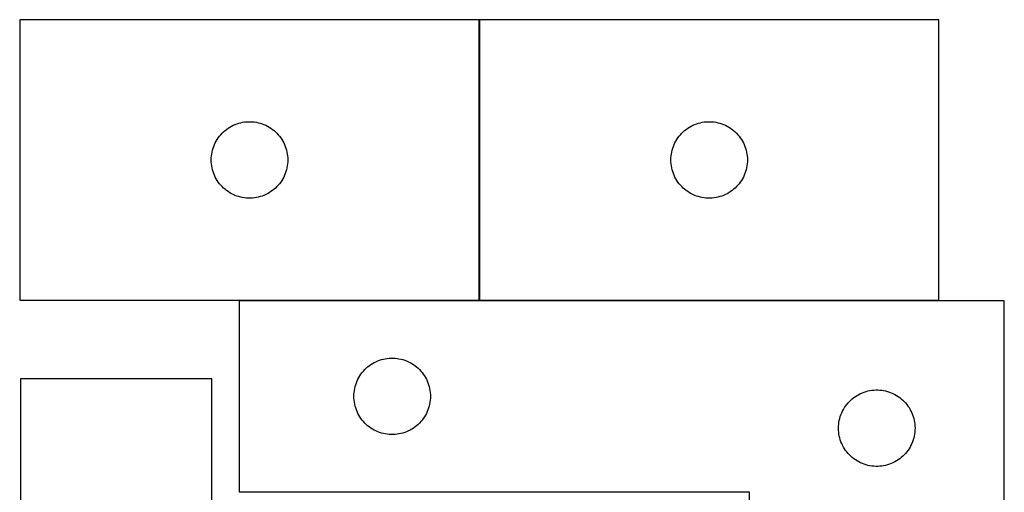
# Model space of a CAD drawing. Header units: millimetres. Extents: x 7 to 1493, y 7 to 451.
# Tile 4 of 6: x 487 to 873, y 262 to 447. Entities that reach past the tile are written whole.
import ezdxf

# ---------------------------------------------------------------- set-up
doc = ezdxf.new("R2010")
doc.units = ezdxf.units.MM
doc.layers.add('COMMON', color=5, linetype='CONTINUOUS', true_color=0x0000ff)
doc.layers.add('CUT', color=7, linetype='CONTINUOUS', true_color=0x000000)

msp = doc.modelspace()

# ---------------------------------------------------------------- linework, layer by layer
at = {"layer": 'COMMON'}
for p, q in [((487.321259, 447.400752), (487.321259, 337.400752)), ((667.52126, 447.400752), (667.52126, 337.400752)), ((573.338122, 337.300751), (667.42126, 337.300751)), ((667.621261, 337.300751), (847.621261, 337.300751)), ((773.138121, 262.100751), (663.138121, 262.100751))]:
    msp.add_line(p, q, dxfattribs=at)
at = {"layer": 'CUT'}
for p, q in [((667.42126, 447.400752), (487.42126, 447.400752)), ((487.42126, 447.400752), (487.42126, 337.400752)), ((667.42126, 337.400752), (667.42126, 447.400752)), ((847.621261, 447.400752), (667.621261, 447.400752)), ((667.621261, 447.400752), (667.621261, 337.400752)), ((847.621261, 337.400752), (847.621261, 447.400752)), ((569.699368, 405.260472), (570.371609, 405.640934)), ((570.371609, 405.640934), (571.062544, 405.986286)), ((571.062544, 405.986286), (571.770342, 406.295612)), ((571.770342, 406.295612), (572.493125, 406.568091)), ((572.493125, 406.568091), (573.228976, 406.803)), ((573.228976, 406.803), (573.975944, 406.999718)), ((573.975944, 406.999718), (574.732049, 407.157722)), ((574.732049, 407.157722), (575.495285, 407.276592)), ((575.495285, 407.276592), (576.263628, 407.356015)), ((576.263628, 407.356015), (577.035042, 407.395779)), ((577.035042, 407.395779), (577.807479, 407.395779)), ((577.807479, 407.395779), (578.578892, 407.356015)), ((578.578892, 407.356015), (579.347236, 407.276592)), ((579.347236, 407.276592), (580.110472, 407.157722)), ((580.110472, 407.157722), (580.866576, 406.999718)), ((580.866576, 406.999718), (581.613545, 406.803)), ((581.613545, 406.803), (582.349396, 406.568091)), ((582.349396, 406.568091), (583.072179, 406.295612)), ((583.072179, 406.295612), (583.779976, 405.986286)), ((583.779976, 405.986286), (584.470911, 405.640934)), ((584.470911, 405.640934), (585.143152, 405.260472)), ((749.899369, 405.260472), (750.57161, 405.640934)), ((750.57161, 405.640934), (751.262545, 405.986286)), ((751.262545, 405.986286), (751.970343, 406.295612)), ((751.970343, 406.295612), (752.693126, 406.568091)), ((752.693126, 406.568091), (753.428977, 406.803)), ((753.428977, 406.803), (754.175945, 406.999718)), ((754.175945, 406.999718), (754.93205, 407.157722)), ((754.93205, 407.157722), (755.695286, 407.276592)), ((755.695286, 407.276592), (756.463629, 407.356015)), ((756.463629, 407.356015), (757.235043, 407.395779)), ((757.235043, 407.395779), (758.00748, 407.395779)), ((758.00748, 407.395779), (758.778893, 407.356015)), ((758.778893, 407.356015), (759.547237, 407.276592)), ((759.547237, 407.276592), (760.310473, 407.157722)), ((760.310473, 407.157722), (761.066577, 406.999718)), ((761.066577, 406.999718), (761.813546, 406.803)), ((761.813546, 406.803), (762.549397, 406.568091)), ((762.549397, 406.568091), (763.27218, 406.295612)), ((763.27218, 406.295612), (763.979977, 405.986286)), ((763.979977, 405.986286), (764.670912, 405.640934)), ((764.670912, 405.640934), (765.343153, 405.260472)), ((565.195835, 401.092069), (565.659463, 401.709894)), ((565.659463, 401.709894), (566.154281, 402.303034)), ((566.154281, 402.303034), (566.678977, 402.869915)), ((566.678977, 402.869915), (567.23216, 403.409033)), ((567.23216, 403.409033), (567.812363, 403.918959)), ((567.812363, 403.918959), (568.418046, 404.398341)), ((568.418046, 404.398341), (569.047604, 404.845907)), ((569.047604, 404.845907), (569.699368, 405.260472)), ((585.143152, 405.260472), (585.794916, 404.845907)), ((585.794916, 404.845907), (586.424474, 404.398341)), ((586.424474, 404.398341), (587.030158, 403.918959)), ((587.030158, 403.918959), (587.61036, 403.409033)), ((587.61036, 403.409033), (588.163543, 402.869915)), ((588.163543, 402.869915), (588.688239, 402.303034)), ((588.688239, 402.303034), (589.183057, 401.709894)), ((589.183057, 401.709894), (589.646685, 401.092069)), ((745.395836, 401.092069), (745.859464, 401.709894)), ((745.859464, 401.709894), (746.354282, 402.303034)), ((746.354282, 402.303034), (746.878978, 402.869915)), ((746.878978, 402.869915), (747.432161, 403.409033)), ((747.432161, 403.409033), (748.012364, 403.918959)), ((748.012364, 403.918959), (748.618047, 404.398341)), ((748.618047, 404.398341), (749.247605, 404.845907)), ((749.247605, 404.845907), (749.899369, 405.260472)), ((765.343153, 405.260472), (765.994917, 404.845907)), ((765.994917, 404.845907), (766.624475, 404.398341)), ((766.624475, 404.398341), (767.230159, 403.918959)), ((767.230159, 403.918959), (767.810361, 403.409033)), ((767.810361, 403.409033), (768.363544, 402.869915)), ((768.363544, 402.869915), (768.88824, 402.303034)), ((768.88824, 402.303034), (769.383058, 401.709894)), ((769.383058, 401.709894), (769.846686, 401.092069)), ((563.13173, 396.962475), (563.385508, 397.692034)), ((563.385508, 397.692034), (563.676507, 398.407561)), ((563.676507, 398.407561), (564.003954, 399.107159)), ((564.003954, 399.107159), (564.366982, 399.788973)), ((564.366982, 399.788973), (564.764627, 400.451195)), ((564.764627, 400.451195), (565.195835, 401.092069)), ((589.646685, 401.092069), (590.077894, 400.451195)), ((590.077894, 400.451195), (590.475539, 399.788973)), ((590.475539, 399.788973), (590.838566, 399.107159)), ((590.838566, 399.107159), (591.166014, 398.407561)), ((591.166014, 398.407561), (591.457013, 397.692034)), ((591.457013, 397.692034), (591.710791, 396.962475)), ((743.331731, 396.962475), (743.585509, 397.692034)), ((743.585509, 397.692034), (743.876508, 398.407561)), ((743.876508, 398.407561), (744.203955, 399.107159)), ((744.203955, 399.107159), (744.566983, 399.788973)), ((744.566983, 399.788973), (744.964628, 400.451195)), ((744.964628, 400.451195), (745.395836, 401.092069)), ((769.846686, 401.092069), (770.277895, 400.451195)), ((770.277895, 400.451195), (770.67554, 399.788973)), ((770.67554, 399.788973), (771.038567, 399.107159)), ((771.038567, 399.107159), (771.366015, 398.407561)), ((771.366015, 398.407561), (771.657014, 397.692034)), ((771.657014, 397.692034), (771.910792, 396.962475)), ((562.441149, 393.172934), (562.500762, 393.943067)), ((562.500762, 393.943067), (562.599942, 394.709111)), ((562.599942, 394.709111), (562.738425, 395.469033)), ((562.738425, 395.469033), (562.915844, 396.220819)), ((562.915844, 396.220819), (563.13173, 396.962475)), ((591.710791, 396.962475), (591.926676, 396.220819)), ((591.926676, 396.220819), (592.104096, 395.469033)), ((592.104096, 395.469033), (592.242579, 394.709111)), ((592.242579, 394.709111), (592.341758, 393.943067)), ((592.341758, 393.943067), (592.401372, 393.172934)), ((742.64115, 393.172934), (742.700763, 393.943067)), ((742.700763, 393.943067), (742.799943, 394.709111)), ((742.799943, 394.709111), (742.938426, 395.469033)), ((742.938426, 395.469033), (743.115845, 396.220819)), ((743.115845, 396.220819), (743.331731, 396.962475)), ((771.910792, 396.962475), (772.126677, 396.220819)), ((772.126677, 396.220819), (772.304097, 395.469033)), ((772.304097, 395.469033), (772.44258, 394.709111)), ((772.44258, 394.709111), (772.541759, 393.943067)), ((772.541759, 393.943067), (772.601373, 393.172934)), ((562.42126, 392.400752), (562.441149, 393.172934)), ((562.441149, 391.628571), (562.42126, 392.400752)), ((562.500762, 390.858437), (562.441149, 391.628571)), ((562.599942, 390.092394), (562.500762, 390.858437)), ((562.738425, 389.332471), (562.599942, 390.092394)), ((592.242579, 390.092394), (592.104096, 389.332471)), ((592.341758, 390.858437), (592.242579, 390.092394)), ((592.401372, 391.628571), (592.341758, 390.858437)), ((592.401372, 393.172934), (592.42126, 392.400752)), ((592.42126, 392.400752), (592.401372, 391.628571)), ((742.621261, 392.400752), (742.64115, 393.172934)), ((742.64115, 391.628571), (742.621261, 392.400752)), ((742.700763, 390.858437), (742.64115, 391.628571)), ((742.799943, 390.092394), (742.700763, 390.858437)), ((742.938426, 389.332471), (742.799943, 390.092394)), ((772.44258, 390.092394), (772.304097, 389.332471)), ((772.541759, 390.858437), (772.44258, 390.092394)), ((772.601373, 391.628571), (772.541759, 390.858437)), ((772.601373, 393.172934), (772.621261, 392.400752)), ((772.621261, 392.400752), (772.601373, 391.628571)), ((562.915844, 388.580685), (562.738425, 389.332471)), ((563.13173, 387.83903), (562.915844, 388.580685)), ((563.385508, 387.109471), (563.13173, 387.83903)), ((563.676507, 386.393944), (563.385508, 387.109471)), ((564.003954, 385.694345), (563.676507, 386.393944)), ((591.166014, 386.393944), (590.838566, 385.694345)), ((591.457013, 387.109471), (591.166014, 386.393944)), ((591.710791, 387.83903), (591.457013, 387.109471)), ((591.926676, 388.580685), (591.710791, 387.83903)), ((592.104096, 389.332471), (591.926676, 388.580685)), ((743.115845, 388.580685), (742.938426, 389.332471)), ((743.331731, 387.83903), (743.115845, 388.580685)), ((743.585509, 387.109471), (743.331731, 387.83903)), ((743.876508, 386.393944), (743.585509, 387.109471)), ((744.203955, 385.694345), (743.876508, 386.393944)), ((771.366015, 386.393944), (771.038567, 385.694345)), ((771.657014, 387.109471), (771.366015, 386.393944)), ((771.910792, 387.83903), (771.657014, 387.109471)), ((772.126677, 388.580685), (771.910792, 387.83903)), ((772.304097, 389.332471), (772.126677, 388.580685)), ((564.366982, 385.012531), (564.003954, 385.694345)), ((564.764627, 384.350309), (564.366982, 385.012531)), ((565.195835, 383.709436), (564.764627, 384.350309)), ((565.659463, 383.09161), (565.195835, 383.709436)), ((566.154281, 382.49847), (565.659463, 383.09161)), ((566.678977, 381.93159), (566.154281, 382.49847)), ((588.688239, 382.49847), (588.163543, 381.93159)), ((589.183057, 383.09161), (588.688239, 382.49847)), ((589.646685, 383.709436), (589.183057, 383.09161)), ((590.077894, 384.350309), (589.646685, 383.709436)), ((590.475539, 385.012531), (590.077894, 384.350309)), ((590.838566, 385.694345), (590.475539, 385.012531)), ((744.566983, 385.012531), (744.203955, 385.694345)), ((744.964628, 384.350309), (744.566983, 385.012531)), ((745.395836, 383.709436), (744.964628, 384.350309)), ((745.859464, 383.09161), (745.395836, 383.709436)), ((746.354282, 382.49847), (745.859464, 383.09161)), ((746.878978, 381.93159), (746.354282, 382.49847)), ((768.88824, 382.49847), (768.363544, 381.93159)), ((769.383058, 383.09161), (768.88824, 382.49847)), ((769.846686, 383.709436), (769.383058, 383.09161)), ((770.277895, 384.350309), (769.846686, 383.709436)), ((770.67554, 385.012531), (770.277895, 384.350309)), ((771.038567, 385.694345), (770.67554, 385.012531)), ((567.23216, 381.392472), (566.678977, 381.93159)), ((567.812363, 380.882546), (567.23216, 381.392472)), ((568.418046, 380.403164), (567.812363, 380.882546)), ((569.047604, 379.955597), (568.418046, 380.403164)), ((569.699368, 379.541033), (569.047604, 379.955597)), ((570.371609, 379.16057), (569.699368, 379.541033)), ((571.062544, 378.815218), (570.371609, 379.16057)), ((571.770342, 378.505893), (571.062544, 378.815218)), ((572.493125, 378.233414), (571.770342, 378.505893)), ((583.072179, 378.505893), (582.349396, 378.233414)), ((583.779976, 378.815218), (583.072179, 378.505893)), ((584.470911, 379.16057), (583.779976, 378.815218)), ((585.143152, 379.541033), (584.470911, 379.16057)), ((585.794916, 379.955597), (585.143152, 379.541033)), ((586.424474, 380.403164), (585.794916, 379.955597)), ((587.030158, 380.882546), (586.424474, 380.403164)), ((587.61036, 381.392472), (587.030158, 380.882546)), ((588.163543, 381.93159), (587.61036, 381.392472)), ((747.432161, 381.392472), (746.878978, 381.93159)), ((748.012364, 380.882546), (747.432161, 381.392472)), ((748.618047, 380.403164), (748.012364, 380.882546)), ((749.247605, 379.955597), (748.618047, 380.403164)), ((749.899369, 379.541033), (749.247605, 379.955597)), ((750.57161, 379.16057), (749.899369, 379.541033)), ((751.262545, 378.815218), (750.57161, 379.16057)), ((751.970343, 378.505893), (751.262545, 378.815218)), ((752.693126, 378.233414), (751.970343, 378.505893)), ((763.27218, 378.505893), (762.549397, 378.233414)), ((763.979977, 378.815218), (763.27218, 378.505893)), ((764.670912, 379.16057), (763.979977, 378.815218)), ((765.343153, 379.541033), (764.670912, 379.16057)), ((765.994917, 379.955597), (765.343153, 379.541033)), ((766.624475, 380.403164), (765.994917, 379.955597)), ((767.230159, 380.882546), (766.624475, 380.403164)), ((767.810361, 381.392472), (767.230159, 380.882546)), ((768.363544, 381.93159), (767.810361, 381.392472)), ((573.228976, 377.998504), (572.493125, 378.233414)), ((573.975944, 377.801787), (573.228976, 377.998504)), ((574.732049, 377.643783), (573.975944, 377.801787)), ((575.495285, 377.524912), (574.732049, 377.643783)), ((576.263628, 377.445489), (575.495285, 377.524912)), ((577.035042, 377.405725), (576.263628, 377.445489)), ((577.807479, 377.405725), (577.035042, 377.405725)), ((578.578892, 377.445489), (577.807479, 377.405725)), ((579.347236, 377.524912), (578.578892, 377.445489)), ((580.110472, 377.643783), (579.347236, 377.524912)), ((580.866576, 377.801787), (580.110472, 377.643783)), ((581.613545, 377.998504), (580.866576, 377.801787)), ((582.349396, 378.233414), (581.613545, 377.998504)), ((753.428977, 377.998504), (752.693126, 378.233414)), ((754.175945, 377.801787), (753.428977, 377.998504)), ((754.93205, 377.643783), (754.175945, 377.801787)), ((755.695286, 377.524912), (754.93205, 377.643783)), ((756.463629, 377.445489), (755.695286, 377.524912)), ((757.235043, 377.405725), (756.463629, 377.445489)), ((758.00748, 377.405725), (757.235043, 377.405725)), ((758.778893, 377.445489), (758.00748, 377.405725)), ((759.547237, 377.524912), (758.778893, 377.445489)), ((760.310473, 377.643783), (759.547237, 377.524912)), ((761.066577, 377.801787), (760.310473, 377.643783)), ((761.813546, 377.998504), (761.066577, 377.801787)), ((762.549397, 378.233414), (761.813546, 377.998504)), ((487.42126, 337.400752), (667.42126, 337.400752)), ((873.338122, 337.200751), (573.338122, 337.200751)), ((573.338122, 337.200751), (573.338122, 262.200751)), ((667.621261, 337.400752), (847.621261, 337.400752)), ((873.338122, 87.200751), (873.338122, 337.200751)), ((625.61623, 312.560471), (626.28847, 312.940933)), ((626.28847, 312.940933), (626.979406, 313.286285)), ((626.979406, 313.286285), (627.687203, 313.595611)), ((627.687203, 313.595611), (628.409986, 313.86809)), ((628.409986, 313.86809), (629.145837, 314.102999)), ((629.145837, 314.102999), (629.892805, 314.299717)), ((629.892805, 314.299717), (630.64891, 314.457721)), ((630.64891, 314.457721), (631.412146, 314.576591)), ((631.412146, 314.576591), (632.18049, 314.656014)), ((632.18049, 314.656014), (632.951903, 314.695778)), ((632.951903, 314.695778), (633.72434, 314.695778)), ((633.72434, 314.695778), (634.495754, 314.656014)), ((634.495754, 314.656014), (635.264097, 314.576591)), ((635.264097, 314.576591), (636.027333, 314.457721)), ((636.027333, 314.457721), (636.783438, 314.299717)), ((636.783438, 314.299717), (637.530406, 314.102999)), ((637.530406, 314.102999), (638.266257, 313.86809)), ((638.266257, 313.86809), (638.98904, 313.595611)), ((638.98904, 313.595611), (639.696837, 313.286285)), ((639.696837, 313.286285), (640.387773, 312.940933)), ((640.387773, 312.940933), (641.060014, 312.560471)), ((621.112697, 308.392068), (621.576324, 309.009893)), ((621.576324, 309.009893), (622.071143, 309.603033)), ((622.071143, 309.603033), (622.595839, 310.169914)), ((622.595839, 310.169914), (623.149021, 310.709032)), ((623.149021, 310.709032), (623.729224, 311.218958)), ((623.729224, 311.218958), (624.334907, 311.69834)), ((624.334907, 311.69834), (624.964466, 312.145906)), ((624.964466, 312.145906), (625.61623, 312.560471)), ((641.060014, 312.560471), (641.711777, 312.145906)), ((641.711777, 312.145906), (642.341336, 311.69834)), ((642.341336, 311.69834), (642.947019, 311.218958)), ((642.947019, 311.218958), (643.527222, 310.709032)), ((643.527222, 310.709032), (644.080404, 310.169914)), ((644.080404, 310.169914), (644.605101, 309.603033)), ((644.605101, 309.603033), (645.099919, 309.009893)), ((645.099919, 309.009893), (645.563547, 308.392068)), ((562.64813, 306.593568), (487.64813, 306.593568)), ((487.64813, 306.593568), (487.64813, 106.593568)), ((562.64813, 6.593568), (562.64813, 306.593568)), ((619.048591, 304.262474), (619.302369, 304.992033)), ((619.302369, 304.992033), (619.593368, 305.70756)), ((619.593368, 305.70756), (619.920815, 306.407158)), ((619.920815, 306.407158), (620.283843, 307.088972)), ((620.283843, 307.088972), (620.681488, 307.751194)), ((620.681488, 307.751194), (621.112697, 308.392068)), ((645.563547, 308.392068), (645.994755, 307.751194)), ((645.994755, 307.751194), (646.3924, 307.088972)), ((646.3924, 307.088972), (646.755428, 306.407158)), ((646.755428, 306.407158), (647.082875, 305.70756)), ((647.082875, 305.70756), (647.373874, 304.992033)), ((647.373874, 304.992033), (647.627652, 304.262474)), ((618.35801, 300.472933), (618.417623, 301.243066)), ((618.417623, 301.243066), (618.516803, 302.00911)), ((618.516803, 302.00911), (618.655286, 302.769032)), ((618.655286, 302.769032), (618.832706, 303.520818)), ((618.832706, 303.520818), (619.048591, 304.262474)), ((647.627652, 304.262474), (647.843537, 303.520818)), ((647.843537, 303.520818), (648.020957, 302.769032)), ((648.020957, 302.769032), (648.15944, 302.00911)), ((648.15944, 302.00911), (648.25862, 301.243066)), ((648.25862, 301.243066), (648.318233, 300.472933)), ((816.979406, 300.786285), (817.687203, 301.095611)), ((817.687203, 301.095611), (818.409986, 301.36809)), ((818.409986, 301.36809), (819.145837, 301.602999)), ((819.145837, 301.602999), (819.892805, 301.799717)), ((819.892805, 301.799717), (820.64891, 301.957721)), ((820.64891, 301.957721), (821.412146, 302.076591)), ((821.412146, 302.076591), (822.18049, 302.156014)), ((822.18049, 302.156014), (822.951903, 302.195778)), ((822.951903, 302.195778), (823.72434, 302.195778)), ((823.72434, 302.195778), (824.495754, 302.156014)), ((824.495754, 302.156014), (825.264097, 302.076591)), ((825.264097, 302.076591), (826.027333, 301.957721)), ((826.027333, 301.957721), (826.783438, 301.799717)), ((826.783438, 301.799717), (827.530406, 301.602999)), ((827.530406, 301.602999), (828.266257, 301.36809)), ((828.266257, 301.36809), (828.98904, 301.095611)), ((828.98904, 301.095611), (829.696837, 300.786285)), ((618.338122, 299.700751), (618.35801, 300.472933)), ((618.35801, 298.92857), (618.338122, 299.700751)), ((618.417623, 298.158436), (618.35801, 298.92857)), ((618.516803, 297.392393), (618.417623, 298.158436)), ((618.655286, 296.63247), (618.516803, 297.392393)), ((648.15944, 297.392393), (648.020957, 296.63247)), ((648.25862, 298.158436), (648.15944, 297.392393)), ((648.318233, 298.92857), (648.25862, 298.158436)), ((648.318233, 300.472933), (648.338122, 299.700751)), ((648.338122, 299.700751), (648.318233, 298.92857)), ((812.071143, 297.103033), (812.595839, 297.669914)), ((812.595839, 297.669914), (813.149021, 298.209032)), ((813.149021, 298.209032), (813.729224, 298.718958)), ((813.729224, 298.718958), (814.334907, 299.19834)), ((814.334907, 299.19834), (814.964466, 299.645906)), ((814.964466, 299.645906), (815.61623, 300.060471)), ((815.61623, 300.060471), (816.28847, 300.440933)), ((816.28847, 300.440933), (816.979406, 300.786285)), ((829.696837, 300.786285), (830.387773, 300.440933)), ((830.387773, 300.440933), (831.060014, 300.060471)), ((831.060014, 300.060471), (831.711777, 299.645906)), ((831.711777, 299.645906), (832.341336, 299.19834)), ((832.341336, 299.19834), (832.947019, 298.718958)), ((832.947019, 298.718958), (833.527222, 298.209032)), ((833.527222, 298.209032), (834.080404, 297.669914)), ((834.080404, 297.669914), (834.605101, 297.103033)), ((618.832706, 295.880684), (618.655286, 296.63247)), ((619.048591, 295.139029), (618.832706, 295.880684)), ((619.302369, 294.40947), (619.048591, 295.139029)), ((619.593368, 293.693943), (619.302369, 294.40947)), ((619.920815, 292.994344), (619.593368, 293.693943)), ((647.082875, 293.693943), (646.755428, 292.994344)), ((647.373874, 294.40947), (647.082875, 293.693943)), ((647.627652, 295.139029), (647.373874, 294.40947)), ((647.843537, 295.880684), (647.627652, 295.139029)), ((648.020957, 296.63247), (647.843537, 295.880684)), ((809.593368, 293.20756), (809.920815, 293.907158)), ((809.920815, 293.907158), (810.283843, 294.588972)), ((810.283843, 294.588972), (810.681488, 295.251194)), ((810.681488, 295.251194), (811.112697, 295.892068)), ((811.112697, 295.892068), (811.576324, 296.509893)), ((811.576324, 296.509893), (812.071143, 297.103033)), ((834.605101, 297.103033), (835.099919, 296.509893)), ((835.099919, 296.509893), (835.563547, 295.892068)), ((835.563547, 295.892068), (835.994755, 295.251194)), ((835.994755, 295.251194), (836.3924, 294.588972)), ((836.3924, 294.588972), (836.755428, 293.907158)), ((836.755428, 293.907158), (837.082875, 293.20756)), ((620.283843, 292.31253), (619.920815, 292.994344)), ((620.681488, 291.650308), (620.283843, 292.31253)), ((621.112697, 291.009435), (620.681488, 291.650308)), ((621.576324, 290.391609), (621.112697, 291.009435)), ((622.071143, 289.798469), (621.576324, 290.391609)), ((622.595839, 289.231589), (622.071143, 289.798469)), ((644.605101, 289.798469), (644.080404, 289.231589)), ((645.099919, 290.391609), (644.605101, 289.798469)), ((645.563547, 291.009435), (645.099919, 290.391609)), ((645.994755, 291.650308), (645.563547, 291.009435)), ((646.3924, 292.31253), (645.994755, 291.650308)), ((646.755428, 292.994344), (646.3924, 292.31253)), ((808.516803, 289.50911), (808.655286, 290.269032)), ((808.655286, 290.269032), (808.832706, 291.020818)), ((808.832706, 291.020818), (809.048591, 291.762474)), ((809.048591, 291.762474), (809.302369, 292.492033)), ((809.302369, 292.492033), (809.593368, 293.20756)), ((837.082875, 293.20756), (837.373874, 292.492033)), ((837.373874, 292.492033), (837.627652, 291.762474)), ((837.627652, 291.762474), (837.843537, 291.020818)), ((837.843537, 291.020818), (838.020957, 290.269032)), ((838.020957, 290.269032), (838.15944, 289.50911)), ((623.149021, 288.692471), (622.595839, 289.231589)), ((623.729224, 288.182545), (623.149021, 288.692471)), ((624.334907, 287.703163), (623.729224, 288.182545)), ((624.964466, 287.255596), (624.334907, 287.703163)), ((625.61623, 286.841032), (624.964466, 287.255596)), ((626.28847, 286.460569), (625.61623, 286.841032)), ((626.979406, 286.115217), (626.28847, 286.460569)), ((627.687203, 285.805892), (626.979406, 286.115217)), ((628.409986, 285.533413), (627.687203, 285.805892)), ((638.98904, 285.805892), (638.266257, 285.533413)), ((639.696837, 286.115217), (638.98904, 285.805892)), ((640.387773, 286.460569), (639.696837, 286.115217)), ((641.060014, 286.841032), (640.387773, 286.460569)), ((641.711777, 287.255596), (641.060014, 286.841032)), ((642.341336, 287.703163), (641.711777, 287.255596)), ((642.947019, 288.182545), (642.341336, 287.703163)), ((643.527222, 288.692471), (642.947019, 288.182545)), ((644.080404, 289.231589), (643.527222, 288.692471)), ((808.338122, 287.200751), (808.35801, 287.972933)), ((808.35801, 286.42857), (808.338122, 287.200751)), ((808.35801, 287.972933), (808.417623, 288.743066)), ((808.417623, 285.658436), (808.35801, 286.42857)), ((808.417623, 288.743066), (808.516803, 289.50911)), ((808.516803, 284.892393), (808.417623, 285.658436)), ((838.15944, 289.50911), (838.25862, 288.743066)), ((838.25862, 285.658436), (838.15944, 284.892393)), ((838.25862, 288.743066), (838.318233, 287.972933)), ((838.318233, 286.42857), (838.25862, 285.658436)), ((838.318233, 287.972933), (838.338122, 287.200751)), ((838.338122, 287.200751), (838.318233, 286.42857)), ((629.145837, 285.298503), (628.409986, 285.533413)), ((629.892805, 285.101786), (629.145837, 285.298503)), ((630.64891, 284.943782), (629.892805, 285.101786)), ((631.412146, 284.824911), (630.64891, 284.943782)), ((632.18049, 284.745488), (631.412146, 284.824911)), ((632.951903, 284.705724), (632.18049, 284.745488)), ((633.72434, 284.705724), (632.951903, 284.705724)), ((634.495754, 284.745488), (633.72434, 284.705724)), ((635.264097, 284.824911), (634.495754, 284.745488)), ((636.027333, 284.943782), (635.264097, 284.824911)), ((636.783438, 285.101786), (636.027333, 284.943782)), ((637.530406, 285.298503), (636.783438, 285.101786)), ((638.266257, 285.533413), (637.530406, 285.298503)), ((808.655286, 284.13247), (808.516803, 284.892393)), ((808.832706, 283.380684), (808.655286, 284.13247)), ((809.048591, 282.639029), (808.832706, 283.380684)), ((809.302369, 281.90947), (809.048591, 282.639029)), ((809.593368, 281.193943), (809.302369, 281.90947)), ((837.373874, 281.90947), (837.082875, 281.193943)), ((837.627652, 282.639029), (837.373874, 281.90947)), ((837.843537, 283.380684), (837.627652, 282.639029)), ((838.020957, 284.13247), (837.843537, 283.380684)), ((838.15944, 284.892393), (838.020957, 284.13247)), ((809.920815, 280.494344), (809.593368, 281.193943)), ((810.283843, 279.81253), (809.920815, 280.494344)), ((810.681488, 279.150308), (810.283843, 279.81253)), ((811.112697, 278.509435), (810.681488, 279.150308)), ((811.576324, 277.891609), (811.112697, 278.509435)), ((835.563547, 278.509435), (835.099919, 277.891609)), ((835.994755, 279.150308), (835.563547, 278.509435)), ((836.3924, 279.81253), (835.994755, 279.150308)), ((836.755428, 280.494344), (836.3924, 279.81253)), ((837.082875, 281.193943), (836.755428, 280.494344)), ((812.071143, 277.298469), (811.576324, 277.891609)), ((812.595839, 276.731589), (812.071143, 277.298469)), ((813.149021, 276.192471), (812.595839, 276.731589)), ((813.729224, 275.682545), (813.149021, 276.192471)), ((814.334907, 275.203163), (813.729224, 275.682545)), ((814.964466, 274.755596), (814.334907, 275.203163)), ((815.61623, 274.341032), (814.964466, 274.755596)), ((816.28847, 273.960569), (815.61623, 274.341032)), ((831.060014, 274.341032), (830.387773, 273.960569)), ((831.711777, 274.755596), (831.060014, 274.341032)), ((832.341336, 275.203163), (831.711777, 274.755596)), ((832.947019, 275.682545), (832.341336, 275.203163)), ((833.527222, 276.192471), (832.947019, 275.682545)), ((834.080404, 276.731589), (833.527222, 276.192471)), ((834.605101, 277.298469), (834.080404, 276.731589)), ((835.099919, 277.891609), (834.605101, 277.298469)), ((816.979406, 273.615217), (816.28847, 273.960569)), ((817.687203, 273.305892), (816.979406, 273.615217)), ((818.409986, 273.033413), (817.687203, 273.305892)), ((819.145837, 272.798503), (818.409986, 273.033413)), ((819.892805, 272.601786), (819.145837, 272.798503)), ((820.64891, 272.443782), (819.892805, 272.601786)), ((821.412146, 272.324911), (820.64891, 272.443782)), ((822.18049, 272.245488), (821.412146, 272.324911)), ((822.951903, 272.205724), (822.18049, 272.245488)), ((823.72434, 272.205724), (822.951903, 272.205724)), ((824.495754, 272.245488), (823.72434, 272.205724)), ((825.264097, 272.324911), (824.495754, 272.245488)), ((826.027333, 272.443782), (825.264097, 272.324911)), ((826.783438, 272.601786), (826.027333, 272.443782)), ((827.530406, 272.798503), (826.783438, 272.601786)), ((828.266257, 273.033413), (827.530406, 272.798503)), ((828.98904, 273.305892), (828.266257, 273.033413)), ((829.696837, 273.615217), (828.98904, 273.305892)), ((830.387773, 273.960569), (829.696837, 273.615217)), ((573.338122, 262.200751), (773.338122, 262.200751)), ((773.338122, 262.200751), (773.338122, 87.200751))]:
    msp.add_line(p, q, dxfattribs=at)

doc.saveas('drawing.dxf')
